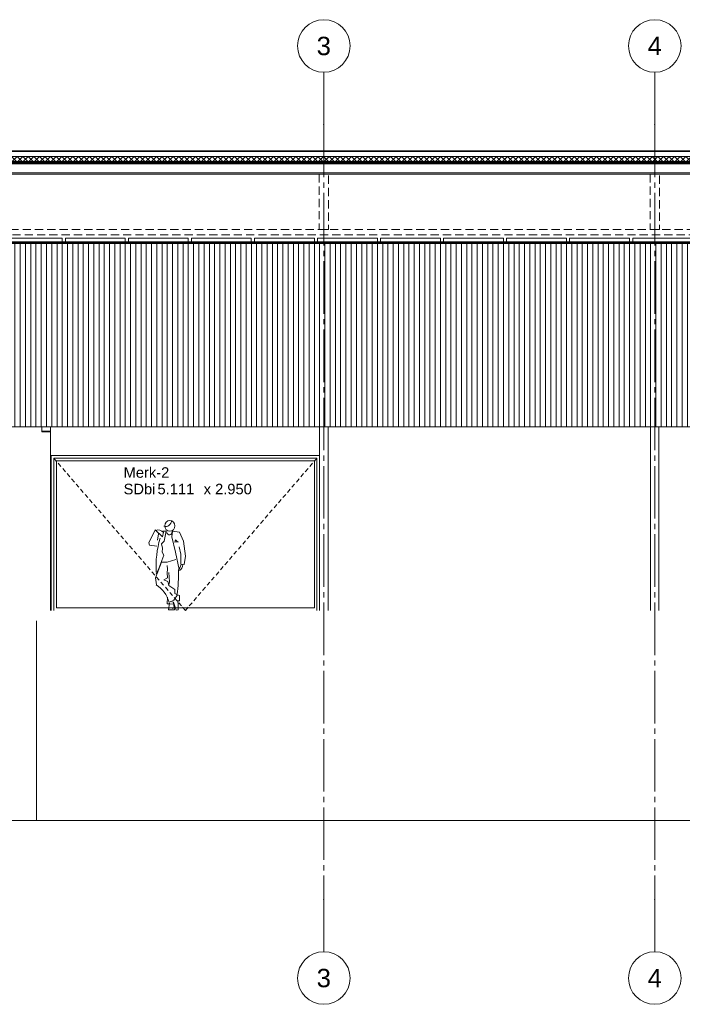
# Model space of a CAD drawing. Header units: millimetres. Extents: x -9479 to 359764, y -50700 to 13856.
# Tile 6 of 37: x 118998 to 131612, y -50700 to -31950. Entities that reach past the tile are written whole.
import ezdxf
from ezdxf.enums import TextEntityAlignment as Align

# ---------------------------------------------------------------- set-up
doc = ezdxf.new("R2010")
doc.units = ezdxf.units.MM
doc.header["$MEASUREMENT"] = 0
doc.linetypes.add('Streep-streepje', pattern=[1300, 1000, -100, 100, -100])
doc.linetypes.add('Streeplijn fijn', pattern=[234.119993, 155.999994, -78.119999])
for name, color, linetype in [('21 Buitenwanden', 7, 'Continuous'), ('23 Vloeren', 7, 'Continuous'), ('23 Vloeren Doorsnede-arcering', 7, 'Continuous'), ('23 Vloeren Laagscheidingslijnen', 7, 'Continuous'), ('28 Draagconstructies', 7, 'Continuous'), ('28 Draagconstructies 2D arcering', 7, 'Continuous'), ('2D tek aankleding', 7, 'Continuous'), ('90_0 Terrein', 7, 'Continuous'), ('Info -  SO_VO 2D arcering', 7, 'Continuous'), ('Maatvoering 1_ 50_100', 7, 'Continuous'), ('New_21 Buitenwanden', 7, 'Continuous'), ('New_22 NC Binnenwanden Deuren', 7, 'Continuous'), ('New_23 Vloeren', 7, 'Continuous'), ('New_23 Vloeren Doorsnede-arcering', 7, 'Continuous'), ('New_23 Vloeren Laagscheidingslijnen', 7, 'Continuous'), ('New_63 Verlichting', 7, 'Continuous'), ('Stramien', 7, 'Continuous')]:
    doc.layers.add(name, color=color, linetype=linetype)
doc.styles.add('GENERATED_STYLE_7', font='Arial.ttf')
pattern_1 = [(45, (112107.93, -43200), (-53.03301, 53.03301), []), (135, (112107.93, -43200), (53.03301, 53.03301), [])]

# ---------------------------------------------------------------- blocks, each defined once
blk = doc.blocks.new('Section Element_8_1', base_point=(112108, -43200))
at = {"layer": '21 Buitenwanden', "color": 2, "linetype": 'Continuous', "lineweight": 0}
for p, q in [((119587, -39700), (112282, -39700)), ((143767, -39700), (124707, -39700))]:
    blk.add_line(p, q, dxfattribs=at)
blk = doc.blocks.new('Section Element_11_1', base_point=(112108, -43200))
at = {"layer": '21 Buitenwanden', "color": 2, "linetype": 'Continuous', "lineweight": 0}
for p, q in [((119417, -39800), (119417, -39700)), ((119587, -39800), (119417, -39800)), ((119587, -43200), (119587, -40250))]:
    blk.add_line(p, q, dxfattribs=at)
blk = doc.blocks.new('Section Element_15_1', base_point=(112108, -43200))
at = {"layer": '28 Draagconstructies', "color": 1, "linetype": 'Continuous', "lineweight": 0}
for p, q in [((124867, -43200), (124867, -39700)), ((124707, -43200), (124707, -40250))]:
    blk.add_line(p, q, dxfattribs=at)
blk = doc.blocks.new('Section Element_16_1', base_point=(112108, -43200))
at = {"layer": '28 Draagconstructies', "color": 1, "linetype": 'Continuous', "lineweight": 0}
for p, q in [((131007, -43200), (131007, -39700)), ((131167, -43200), (131167, -39700))]:
    blk.add_line(p, q, dxfattribs=at)
blk = doc.blocks.new('Section Element_22_1', base_point=(112108, -43200))
at = {"layer": '23 Vloeren Doorsnede-arcering', "linetype": 'Continuous', "lineweight": 0, "true_color": 0x000000}
h = blk.add_hatch(dxfattribs=at)
h.set_pattern_fill('Isolatie_ruit_0001', color=18, style=0, pattern_type=2)
h.set_pattern_definition(pattern_1)
h.paths.add_polyline_path([(111992, -34675), (156482, -34675), (156482, -34655), (111992, -34655)])
h = blk.add_hatch(dxfattribs=at)
h.set_pattern_fill('Naaldhout__01__0001', color=18, style=0, pattern_type=2)
h.set_pattern_definition([(45, (112107.93, -43200), (-63.63961, 63.63961), [])])
h.paths.add_polyline_path([(111992, -34694), (156482, -34694), (156482, -34675), (111992, -34675)])
at = {"layer": '23 Vloeren', "color": 9, "linetype": 'Continuous', "lineweight": 0}
blk.add_line((156209, -34894), (112265, -34894), dxfattribs=at)
at = {"layer": '23 Vloeren Laagscheidingslijnen', "color": 1, "linetype": 'Continuous', "lineweight": 0}
for p, q in [((156482, -34650), (111992, -34650)), ((156482, -34655), (111992, -34655)), ((156482, -34675), (111992, -34675)), ((156482, -34694), (111992, -34694))]:
    blk.add_line(p, q, dxfattribs=at)
blk = doc.blocks.new('Section Element_32_1', base_point=(112108, -43200))
at = {"layer": '90_0 Terrein', "color": 1, "linetype": 'Continuous', "lineweight": 0}
for p, q in [((119317, -47200), (119317, -43400)), ((111967, -47200), (119317, -47200)), ((119317, -47200), (149157, -47200))]:
    blk.add_line(p, q, dxfattribs=at)
blk = doc.blocks.new('Section Element_35_1', base_point=(112108, -43200))
at = {"layer": '23 Vloeren', "color": 2, "linetype": 'Continuous', "lineweight": 0}
for p, q in [((156209, -36181), (112265, -36181)), ((156209, -36200), (112265, -36200))]:
    blk.add_line(p, q, dxfattribs=at)
blk = doc.blocks.new('Section Element_38_1', base_point=(112108, -43200))
at = {"layer": '28 Draagconstructies', "color": 1, "linetype": 'Continuous', "lineweight": 0}
for p, q in [((119587, -39700), (124707, -39700)), ((119587, -39700), (119587, -40250)), ((124707, -39700), (124707, -40250)), ((119587, -40250), (124707, -40250))]:
    blk.add_line(p, q, dxfattribs=at)
blk = doc.blocks.new('Section Element_43_1', base_point=(112108, -43200))
at = {"layer": 'New_22 NC Binnenwanden Deuren', "color": 2, "linetype": 'Continuous', "lineweight": 0}
for p, q in [((119596, -40250), (119596, -40300)), ((119596, -40300), (119596, -43200)), ((119646, -43200), (119646, -40300)), ((119646, -40300), (124657, -40300)), ((124657, -40300), (124657, -43200)), ((124607, -40350), (119696, -40350)), ((119696, -40350), (119696, -43150)), ((124607, -43150), (124607, -40350)), ((119696, -43150), (124607, -43150))]:
    blk.add_line(p, q, dxfattribs=at)
at = {"layer": 'New_22 NC Binnenwanden Deuren', "color": 1, "linetype": 'Continuous', "lineweight": 0}
for p, q in [((119646, -40300), (119699, -40361)), ((124657, -40300), (124605, -40361)), ((119731, -40398), (119784, -40459)), ((119816, -40497), (119869, -40557)), ((124487, -40497), (124435, -40557)), ((124572, -40398), (124520, -40459)), ((119901, -40595), (119954, -40656)), ((124402, -40595), (124350, -40656)), ((119986, -40693), (120039, -40754)), ((120071, -40792), (120124, -40852)), ((124232, -40792), (124180, -40852)), ((124317, -40693), (124265, -40754)), ((120156, -40890), (120209, -40951)), ((120241, -40989), (120294, -41049)), ((124062, -40989), (124010, -41049)), ((124147, -40890), (124095, -40951)), ((120326, -41087), (120379, -41148)), ((120411, -41185), (120464, -41246)), ((123892, -41185), (123840, -41246)), ((123977, -41087), (123925, -41148)), ((120496, -41284), (120549, -41344)), ((120581, -41382), (120634, -41443)), ((123722, -41382), (123670, -41443)), ((123807, -41284), (123755, -41344)), ((120666, -41480), (120719, -41541)), ((120751, -41579), (120804, -41639)), ((123552, -41579), (123500, -41639)), ((123637, -41480), (123585, -41541)), ((120836, -41677), (120889, -41738)), ((120921, -41776), (120974, -41836)), ((123382, -41776), (123330, -41836)), ((123467, -41677), (123415, -41738)), ((121006, -41874), (121059, -41935)), ((121091, -41972), (121144, -42033)), ((123212, -41972), (123160, -42033)), ((123297, -41874), (123245, -41935)), ((121176, -42071), (121229, -42131)), ((121261, -42169), (121314, -42230)), ((123042, -42169), (122990, -42230)), ((123127, -42071), (123075, -42131)), ((121346, -42267), (121399, -42328)), ((121431, -42366), (121484, -42426)), ((122873, -42366), (122820, -42426)), ((122958, -42267), (122905, -42328)), ((121516, -42464), (121568, -42525)), ((122788, -42464), (122735, -42525)), ((121601, -42563), (121653, -42623)), ((121686, -42661), (121738, -42721)), ((122618, -42661), (122565, -42721)), ((122703, -42563), (122650, -42623)), ((121771, -42759), (121823, -42820)), ((121856, -42858), (121908, -42918)), ((122448, -42858), (122395, -42918)), ((122533, -42759), (122480, -42820)), ((121941, -42956), (121993, -43017)), ((122026, -43054), (122078, -43115)), ((122278, -43054), (122225, -43115)), ((122363, -42956), (122310, -43017)), ((122100, -43139), (122152, -43200)), ((122204, -43139), (122152, -43200))]:
    blk.add_line(p, q, dxfattribs=at)
blk = doc.blocks.new('Section Element_50_1', base_point=(112108, -43200))
at = {"layer": '28 Draagconstructies', "color": 1, "linetype": 'Continuous', "lineweight": 0}
blk.add_line((111992, -34450), (156482, -34450), dxfattribs=at)
blk = doc.blocks.new('Section Element_53_1', base_point=(112108, -43200))
at = {"layer": 'New_21 Buitenwanden', "color": 2, "linetype": 'Continuous', "lineweight": 0}
blk.add_line((156472, -34460), (112002, -34460), dxfattribs=at)
blk = doc.blocks.new('Section Element_62_1', base_point=(112108, -43200))
at = {"layer": 'New_23 Vloeren', "color": 1, "linetype": 'Continuous', "lineweight": 0}
for p, q in [((119417, -39784), (119587, -39784)), ((119587, -39786), (119417, -39786))]:
    blk.add_line(p, q, dxfattribs=at)
blk = doc.blocks.new('*X71', base_point=(112108, -43200))
at = {"layer": 'New_23 Vloeren Doorsnede-arcering', "linetype": 'Continuous', "lineweight": 0, "true_color": 0x000000}
for points in [[(119008, -34555), (119158, -34555), (119158, -34553), (119008, -34553)], [(119308, -34555), (119458, -34555), (119458, -34553), (119308, -34553)], [(119608, -34555), (119758, -34555), (119758, -34553), (119608, -34553)], [(119908, -34555), (120058, -34555), (120058, -34553), (119908, -34553)], [(120208, -34555), (120358, -34555), (120358, -34553), (120208, -34553)], [(120508, -34555), (120658, -34555), (120658, -34553), (120508, -34553)], [(120808, -34555), (120958, -34555), (120958, -34553), (120808, -34553)], [(121108, -34555), (121258, -34555), (121258, -34553), (121108, -34553)], [(121408, -34555), (121558, -34555), (121558, -34553), (121408, -34553)], [(121708, -34555), (121858, -34555), (121858, -34553), (121708, -34553)], [(122008, -34555), (122158, -34555), (122158, -34553), (122008, -34553)], [(122308, -34555), (122458, -34555), (122458, -34553), (122308, -34553)], [(122608, -34555), (122758, -34555), (122758, -34553), (122608, -34553)], [(122908, -34555), (123058, -34555), (123058, -34553), (122908, -34553)], [(123208, -34555), (123358, -34555), (123358, -34553), (123208, -34553)], [(123508, -34555), (123658, -34555), (123658, -34553), (123508, -34553)], [(123808, -34555), (123958, -34555), (123958, -34553), (123808, -34553)], [(124108, -34555), (124258, -34555), (124258, -34553), (124108, -34553)], [(124408, -34555), (124558, -34555), (124558, -34553), (124408, -34553)], [(124708, -34555), (124858, -34555), (124858, -34553), (124708, -34553)], [(125008, -34555), (125158, -34555), (125158, -34553), (125008, -34553)], [(125308, -34555), (125458, -34555), (125458, -34553), (125308, -34553)], [(125608, -34555), (125758, -34555), (125758, -34553), (125608, -34553)], [(125908, -34555), (126058, -34555), (126058, -34553), (125908, -34553)], [(126208, -34555), (126358, -34555), (126358, -34553), (126208, -34553)], [(126508, -34555), (126658, -34555), (126658, -34553), (126508, -34553)], [(126808, -34555), (126958, -34555), (126958, -34553), (126808, -34553)], [(127108, -34555), (127258, -34555), (127258, -34553), (127108, -34553)], [(127408, -34555), (127558, -34555), (127558, -34553), (127408, -34553)], [(127708, -34555), (127858, -34555), (127858, -34553), (127708, -34553)], [(128008, -34555), (128158, -34555), (128158, -34553), (128008, -34553)], [(128308, -34555), (128458, -34555), (128458, -34553), (128308, -34553)], [(128608, -34555), (128758, -34555), (128758, -34553), (128608, -34553)], [(128908, -34555), (129058, -34555), (129058, -34553), (128908, -34553)], [(129208, -34555), (129358, -34555), (129358, -34553), (129208, -34553)], [(129508, -34555), (129658, -34555), (129658, -34553), (129508, -34553)], [(129808, -34555), (129958, -34555), (129958, -34553), (129808, -34553)], [(130108, -34555), (130258, -34555), (130258, -34553), (130108, -34553)], [(130408, -34555), (130558, -34555), (130558, -34553), (130408, -34553)], [(130708, -34555), (130858, -34555), (130858, -34553), (130708, -34553)], [(131008, -34555), (131158, -34555), (131158, -34553), (131008, -34553)], [(131308, -34555), (131458, -34555), (131458, -34553), (131308, -34553)], [(131608, -34555), (131758, -34555), (131758, -34553), (131608, -34553)]]:
    blk.add_hatch(color=18, dxfattribs=at).paths.add_polyline_path(points)
blk = doc.blocks.new('Section Element_63_1', base_point=(112108, -43200))
at = {"layer": 'New_23 Vloeren Doorsnede-arcering', "linetype": 'Continuous', "lineweight": 0, "true_color": 0x000000}
h = blk.add_hatch(dxfattribs=at)
h.set_pattern_fill('Isolatie_ruit_0001', color=18, style=0, pattern_type=2)
h.set_pattern_definition(pattern_1)
h.paths.add_polyline_path([(111992, -34650), (156482, -34650), (156482, -34555), (156472, -34555), (112002, -34555), (111992, -34555)])
at = {"layer": 'New_23 Vloeren', "color": 1, "linetype": 'Continuous', "lineweight": 0}
blk.add_line((156472, -34553), (112002, -34553), dxfattribs=at)
at = {"layer": 'New_23 Vloeren Laagscheidingslijnen', "color": 1, "linetype": 'Continuous', "lineweight": 0, "flags": 128}
blk.add_lwpolyline([(156482, -34555), (156472, -34555), (112002, -34555), (111992, -34555)], dxfattribs=at)
at = {"layer": 'New_23 Vloeren', "lineweight": 0}
blk.add_blockref('*X71', (112108, -43200), dxfattribs=at)
blk = doc.blocks.new('Standard grid marker[3]_1', base_point=(124787, -32950))
at = {"layer": 'Stramien', "color": 9, "linetype": 'Streep-streepje', "lineweight": 0}
for p, q in [((124787, -33950), (124787, -32950)), ((124787, -33950), (124787, -48700)), ((124787, -48700), (124787, -49700))]:
    blk.add_line(p, q, dxfattribs=at)
at = {"layer": 'Stramien', "color": 2, "linetype": 'Continuous', "lineweight": 0, "flags": 128}
for points in [[(124787, -32950, 1), (124787, -31950, 1)], [(124787, -50700, 1), (124787, -49700, 1)]]:
    blk.add_lwpolyline(points, format="xyb", close=True, dxfattribs=at)
at = {"layer": 'Stramien', "color": 9, "linetype": 'Streep-streepje', "lineweight": 0}
for p in [(124787, -33950), (124787, -33950), (124787, -48700), (124787, -48700)]:
    blk.add_point(p, dxfattribs=at)
at = {"layer": 'Stramien', "color": 2, "lineweight": 0, "style": 'GENERATED_STYLE_7'}
for tag, p in [('AC_MarkerText_1_0', (124787, -32275)), ('AC_MarkerText_1_1', (124787, -50025))]:
    blk.add_attdef(tag, text='', height=350, rotation=360, dxfattribs=at).set_placement(p, align=Align.TOP_CENTER)
blk = doc.blocks.new('Standard grid marker[4]_1', base_point=(131087, -32950))
at = {"layer": 'Stramien', "color": 9, "linetype": 'Streep-streepje', "lineweight": 0}
for p, q in [((131087, -33950), (131087, -32950)), ((131087, -33950), (131087, -48700)), ((131087, -48700), (131087, -49700))]:
    blk.add_line(p, q, dxfattribs=at)
at = {"layer": 'Stramien', "color": 2, "linetype": 'Continuous', "lineweight": 0, "flags": 128}
for points in [[(131087, -32950, 1), (131087, -31950, 1)], [(131087, -50700, 1), (131087, -49700, 1)]]:
    blk.add_lwpolyline(points, format="xyb", close=True, dxfattribs=at)
at = {"layer": 'Stramien', "color": 9, "linetype": 'Streep-streepje', "lineweight": 0}
for p in [(131087, -33950), (131087, -33950), (131087, -48700), (131087, -48700)]:
    blk.add_point(p, dxfattribs=at)
at = {"layer": 'Stramien', "color": 2, "lineweight": 0, "style": 'GENERATED_STYLE_7'}
for tag, p in [('AC_MarkerText_1_0', (131087, -32275)), ('AC_MarkerText_1_1', (131087, -50025))]:
    blk.add_attdef(tag, text='', height=350, rotation=360, dxfattribs=at).set_placement(p, align=Align.TOP_CENTER)
blk = doc.blocks.new('2D Man relaxed leunend 27 KM[10]_1', base_point=(122013, -43186))
at = {"layer": '2D tek aankleding', "color": 1, "linetype": 'Continuous', "lineweight": 0}
for p, q in [((121576, -41665), (121453, -41910)), ((121716, -41797), (121576, -41665)), ((121637, -41740), (121619, -41863)), ((121733, -41712), (121716, -41797)), ((121777, -41693), (121724, -41693)), ((121786, -41693), (121751, -41882)), ((121908, -41693), (121891, -41797)), ((121891, -41797), (121961, -42090)), ((121908, -41693), (122039, -41712)), ((122039, -41712), (122118, -41882)), ((121453, -41910), (121471, -41957)), ((121471, -41957), (121611, -41976)), ((121751, -41882), (121698, -41929)), ((121698, -41929), (121716, -42014)), ((122022, -41891), (121943, -41901)), ((121961, -41853), (121952, -41901)), ((122004, -41891), (121961, -41853)), ((122066, -42127), (122031, -41986)), ((122118, -41882), (122153, -42165)), ((121742, -42146), (121646, -42401)), ((121716, -42014), (121707, -42090)), ((121707, -42090), (121742, -42146)), ((121961, -42090), (122031, -42420)), ((122066, -42316), (122066, -42127)), ((122153, -42165), (122127, -42326)), ((121584, -42581), (121698, -42279)), ((121698, -42279), (121803, -42279)), ((121803, -42279), (121969, -42231)), ((121803, -42345), (121812, -42411)), ((122031, -42420), (122074, -42326)), ((122127, -42326), (122066, -42316)), ((121646, -42401), (121593, -42505)), ((121812, -42411), (121803, -42486)), ((121803, -42486), (121812, -42581)), ((121838, -42477), (121847, -42656)), ((121602, -42713), (121584, -42581)), ((121812, -42581), (121742, -42619)), ((121742, -42619), (121821, -42647)), ((121821, -42647), (121838, -42723)), ((121847, -42656), (121838, -42713)), ((121838, -42723), (121891, -42760)), ((121891, -42760), (121952, -42798)), ((122004, -42902), (121934, -43006)), ((121952, -42798), (121952, -42874)), ((121952, -42874), (122004, -42902)), ((122004, -42902), (122039, -42912)), ((122039, -42912), (122039, -43015)), ((121812, -42949), (121803, -43072)), ((121803, -43072), (121838, -43072)), ((121847, -43063), (121829, -43186)), ((121926, -43082), (121829, -43072)), ((121934, -43006), (121847, -43044)), ((121926, -43044), (121891, -43034)), ((121978, -43195), (121926, -43044)), ((121943, -43186), (121926, -43053)), ((122039, -43015), (122004, -43015)), ((122004, -43015), (122013, -43063)), ((122013, -43063), (122013, -43186)), ((121829, -43186), (121943, -43186)), ((122013, -43186), (121978, -43195))]:
    blk.add_line(p, q, dxfattribs=at)
for centre, major_axis, start_param, end_param in [((121777, -41476), (0, 123), 2.80998, 4.625123), ((121637, -41797), (0, 132), 5.358161, 6.702064), ((121847, -41702), (0, 56.7), 1.832596, 4.712389), ((123326, -42373), (0, 1871), 1.27409, 1.623156), ((121996, -42335), (0, 113), 3.560472, 4.782202), ((120044, -42534), (0, 2135), 4.537856, 4.764749), ((121374, -43176), (0, 520), 4.956735, 5.811946), ((121882, -43186), (0, 37.8), 5.096361, 7.068583)]:
    blk.add_ellipse(centre, major_axis=major_axis, ratio=0.92617, start_param=start_param, end_param=end_param, dxfattribs=at)
blk.add_ellipse((121856, -41589), major_axis=(0, 104), ratio=0.92617, dxfattribs=at)
blk = doc.blocks.new('Label_1_1', base_point=(120951, -40403))
at = {"layer": 'Maatvoering 1_ 50_100', "color": 2, "lineweight": 0, "char_height": 200, "attachment_point": 1, "style": 'GENERATED_STYLE_7'}
for s, insert in [('\\A1;{\\pql;\\pt0,3000;\\fArial|b0|i0|c0|p0;\\W1.000000;Merk-2\\fArial|b0|i0|c0|p0;\\W1.000000;\\A1{\\H.66x;\\S^  ;}\\fArial|b0|i0|c0|p0;\\W1.000000;\\fArial|b0|i0|c0|p0;\\W1.000000;\\A1{\\H.66x;\\S^  ;}\\fArial|b0|i0|c0|p0;\\W1.000000;\\fArial|b0|i0|c0|p0;\\W1.000000;\\fArial|b0|i0|c0|p0;\\W1.000000;\\fArial|b0|i0|c0|p0;\\W1.000000;\\fArial|b0|i0|c0|p0;\\W1.000000;\\fArial|b0|i0|c0|p0;\\W1.000000;\\fArial|b0|i0|c0|p0;\\W1.000000;\\A1{\\H.66x;\\S^  ;}\\fArial|b0|i0|c0|p0;\\W1.000000;\\fArial|b0|i0|c0|p0;\\W1.000000;\\A1{\\H.66x;\\S^  ;}\\fArial|b0|i0|c0|p0;\\W1.000000;\\fArial|b0|i0|c0|p0;\\W1.000000;\\fArial|b0|i0|c0|p0;\\W1.000000;\\fArial|b0|i0|c0|p0;\\W1.000000;\\fArial|b0|i0|c0|p0;\\W1.000000;\\fArial|b0|i0|c0|p0;\\W1.000000;\\fArial|b0|i0|c0|p0;\\W1.000000;\\A1{\\H.66x;\\S^  ;}\\fArial|b0|i0|c0|p0;\\W1.000000;\\fArial|b0|i0|c0|p0;\\W1.000000;\\A1{\\H.66x;\\S^  ;}\\fArial|b0|i0|c0|p0;\\W1.000000;\\fArial|b0|i0|c0|p0;\\W1.000000;\\fArial|b0|i0|c0|p0;\\W1.000000;\\fArial|b0|i0|c0|p0;\\W1.000000;\\fArial|b0|i0|c0|p0;\\W1.000000;\\fArial|b0|i0|c0|p0;\\W1.000000;\\fArial|b0|i0|c0|p0;\\W1.000000;\\A1{\\H.66x;\\S^  ;}\\fArial|b0|i0|c0|p0;\\W1.000000;\\fArial|b0|i0|c0|p0;\\W1.000000;\\A1{\\H.66x;\\S^  ;}\\fArial|b0|i0|c0|p0;\\W1.000000;\\fArial|b0|i0|c0|p0;\\W1.000000;\\fArial|b0|i0|c0|p0;\\W1.000000;\\fArial|b0|i0|c0|p0;\\W1.000000;\\fArial|b0|i0|c0|p0;\\W1.000000;\\fArial|b0|i0|c0|p0;\\W1.000000;\\fArial|b0|i0|c0|p0;\\W1.000000;\\A1{\\H.66x;\\S^  ;}\\fArial|b0|i0|c0|p0;\\W1.000000;\\fArial|b0|i0|c0|p0;\\W1.000000;\\A1{\\H.66x;\\S^  ;}\\fArial|b0|i0|c0|p0;\\W1.000000;\\fArial|b0|i0|c0|p0;\\W1.000000;\\fArial|b0|i0|c0|p0;\\W1.000000;\\fArial|b0|i0|c0|p0;\\W1.000000;\\fArial|b0|i0|c0|p0;\\W1.000000;\\fArial|b0|i0|c0|p0;\\W1.000000;\\fArial|b0|i0|c0|p0;\\W1.000000;\\A1{\\H.66x;\\S^  ;}\\fArial|b0|i0|c0|p0;\\W1.000000;}', (120976, -40473)), ('\\A1;{\\pql;\\pt0,3000;\\fArial|b0|i0|c0|p0;\\W1.000000;5.111\\fArial|b0|i0|c0|p0;\\W1.000000;\\A1{\\H.66x;\\S^  ;}\\fArial|b0|i0|c0|p0;\\W1.000000;\\fArial|b0|i0|c0|p0;\\W1.000000;\\A1{\\H.66x;\\S^  ;}\\fArial|b0|i0|c0|p0;\\W1.000000; x \\fArial|b0|i0|c0|p0;\\W1.000000;\\fArial|b0|i0|c0|p0;\\W1.000000;\\fArial|b0|i0|c0|p0;\\W1.000000;\\fArial|b0|i0|c0|p0;\\W1.000000;\\fArial|b0|i0|c0|p0;\\W1.000000;2.950\\fArial|b0|i0|c0|p0;\\W1.000000;\\A1{\\H.66x;\\S^  ;}\\fArial|b0|i0|c0|p0;\\W1.000000;\\fArial|b0|i0|c0|p0;\\W1.000000;\\A1{\\H.66x;\\S^  ;}\\fArial|b0|i0|c0|p0;\\W1.000000;\\fArial|b0|i0|c0|p0;\\W1.000000;\\fArial|b0|i0|c0|p0;\\W1.000000;\\fArial|b0|i0|c0|p0;\\W1.000000;\\fArial|b0|i0|c0|p0;\\W1.000000;\\fArial|b0|i0|c0|p0;\\W1.000000;\\fArial|b0|i0|c0|p0;\\W1.000000;\\A1{\\H.66x;\\S^  ;}\\fArial|b0|i0|c0|p0;\\W1.000000;\\fArial|b0|i0|c0|p0;\\W1.000000;\\A1{\\H.66x;\\S^  ;}\\fArial|b0|i0|c0|p0;\\W1.000000;\\fArial|b0|i0|c0|p0;\\W1.000000;\\fArial|b0|i0|c0|p0;\\W1.000000;\\fArial|b0|i0|c0|p0;\\W1.000000;\\fArial|b0|i0|c0|p0;\\W1.000000;\\fArial|b0|i0|c0|p0;\\W1.000000;\\fArial|b0|i0|c0|p0;\\W1.000000;\\A1{\\H.66x;\\S^  ;}\\fArial|b0|i0|c0|p0;\\W1.000000;\\fArial|b0|i0|c0|p0;\\W1.000000;\\A1{\\H.66x;\\S^  ;}\\fArial|b0|i0|c0|p0;\\W1.000000;\\fArial|b0|i0|c0|p0;\\W1.000000;\\fArial|b0|i0|c0|p0;\\W1.000000;\\fArial|b0|i0|c0|p0;\\W1.000000;\\fArial|b0|i0|c0|p0;\\W1.000000;\\fArial|b0|i0|c0|p0;\\W1.000000;\\fArial|b0|i0|c0|p0;\\W1.000000;\\A1{\\H.66x;\\S^  ;}\\fArial|b0|i0|c0|p0;\\W1.000000;\\fArial|b0|i0|c0|p0;\\W1.000000;\\A1{\\H.66x;\\S^  ;}\\fArial|b0|i0|c0|p0;\\W1.000000;\\fArial|b0|i0|c0|p0;\\W1.000000;\\fArial|b0|i0|c0|p0;\\W1.000000;\\fArial|b0|i0|c0|p0;\\W1.000000;\\fArial|b0|i0|c0|p0;\\W1.000000;\\fArial|b0|i0|c0|p0;\\W1.000000;\\fArial|b0|i0|c0|p0;\\W1.000000;\\A1{\\H.66x;\\S^  ;}\\fArial|b0|i0|c0|p0;\\W1.000000;}', (121621, -40788))]:
    blk.add_mtext(s, dxfattribs=dict(at, insert=insert))
at = {"layer": 'Maatvoering 1_ 50_100', "color": 2, "lineweight": 0, "style": 'GENERATED_STYLE_7'}
blk.add_attdef('sDescriptionWallholeDimension', text='', height=200, dxfattribs=at).set_placement((120976, -40788), align=Align.TOP_LEFT)
blk = doc.blocks.new('Section Element_68_1', base_point=(112108, -43200))
at = {"layer": 'New_63 Verlichting', "color": 1, "linetype": 'Continuous', "lineweight": 0}
for p, q in [((118657, -36180), (119817, -36180)), ((118657, -36181), (118657, -36180)), ((118667, -36110), (119807, -36110)), ((118667, -36180), (118667, -36110)), ((119807, -36180), (119807, -36110)), ((119817, -36181), (119817, -36180)), ((118637, -36210), (118637, -36200)), ((118637, -36210), (119837, -36210))]:
    blk.add_line(p, q, dxfattribs=at)
blk = doc.blocks.new('Section Element_69_1', base_point=(112108, -43200))
at = {"layer": 'New_63 Verlichting', "color": 1, "linetype": 'Continuous', "lineweight": 0}
for p, q in [((119857, -36180), (121017, -36180)), ((119857, -36181), (119857, -36180)), ((119867, -36110), (121007, -36110)), ((119867, -36180), (119867, -36110)), ((121007, -36180), (121007, -36110)), ((121017, -36181), (121017, -36180)), ((119837, -36210), (119837, -36200)), ((119837, -36210), (121037, -36210))]:
    blk.add_line(p, q, dxfattribs=at)
blk = doc.blocks.new('Section Element_70_1', base_point=(112108, -43200))
at = {"layer": 'New_63 Verlichting', "color": 1, "linetype": 'Continuous', "lineweight": 0}
for p, q in [((121057, -36180), (122217, -36180)), ((121057, -36181), (121057, -36180)), ((121067, -36110), (122207, -36110)), ((121067, -36180), (121067, -36110)), ((122207, -36180), (122207, -36110)), ((122217, -36181), (122217, -36180)), ((121037, -36210), (121037, -36200)), ((121037, -36210), (122237, -36210))]:
    blk.add_line(p, q, dxfattribs=at)
blk = doc.blocks.new('Section Element_71_1', base_point=(112108, -43200))
at = {"layer": 'New_63 Verlichting', "color": 1, "linetype": 'Continuous', "lineweight": 0}
for p, q in [((122257, -36180), (123417, -36180)), ((122257, -36181), (122257, -36180)), ((122267, -36110), (123407, -36110)), ((122267, -36180), (122267, -36110)), ((123407, -36180), (123407, -36110)), ((123417, -36181), (123417, -36180)), ((122237, -36210), (122237, -36200)), ((122237, -36210), (123437, -36210))]:
    blk.add_line(p, q, dxfattribs=at)
blk = doc.blocks.new('Section Element_72_1', base_point=(112108, -43200))
at = {"layer": 'New_63 Verlichting', "color": 1, "linetype": 'Continuous', "lineweight": 0}
for p, q in [((123457, -36180), (124617, -36180)), ((123457, -36181), (123457, -36180)), ((123467, -36110), (124607, -36110)), ((123467, -36180), (123467, -36110)), ((124607, -36180), (124607, -36110)), ((124617, -36181), (124617, -36180)), ((123437, -36210), (123437, -36200)), ((123437, -36210), (124637, -36210))]:
    blk.add_line(p, q, dxfattribs=at)
blk = doc.blocks.new('Section Element_73_1', base_point=(112108, -43200))
at = {"layer": 'New_63 Verlichting', "color": 1, "linetype": 'Continuous', "lineweight": 0}
for p, q in [((124657, -36180), (125817, -36180)), ((124657, -36181), (124657, -36180)), ((124667, -36110), (125807, -36110)), ((124667, -36180), (124667, -36110)), ((125807, -36180), (125807, -36110)), ((125817, -36181), (125817, -36180)), ((124637, -36210), (124637, -36200)), ((124637, -36210), (125837, -36210))]:
    blk.add_line(p, q, dxfattribs=at)
blk = doc.blocks.new('Section Element_74_1', base_point=(112108, -43200))
at = {"layer": 'New_63 Verlichting', "color": 1, "linetype": 'Continuous', "lineweight": 0}
for p, q in [((125857, -36180), (127017, -36180)), ((125857, -36181), (125857, -36180)), ((125867, -36110), (127007, -36110)), ((125867, -36180), (125867, -36110)), ((127007, -36180), (127007, -36110)), ((127017, -36181), (127017, -36180)), ((125837, -36210), (125837, -36200)), ((125837, -36210), (127037, -36210))]:
    blk.add_line(p, q, dxfattribs=at)
blk = doc.blocks.new('Section Element_75_1', base_point=(112108, -43200))
at = {"layer": 'New_63 Verlichting', "color": 1, "linetype": 'Continuous', "lineweight": 0}
for p, q in [((127057, -36180), (128217, -36180)), ((127057, -36181), (127057, -36180)), ((127067, -36110), (128207, -36110)), ((127067, -36180), (127067, -36110)), ((128207, -36180), (128207, -36110)), ((128217, -36181), (128217, -36180)), ((127037, -36210), (127037, -36200)), ((127037, -36210), (128237, -36210))]:
    blk.add_line(p, q, dxfattribs=at)
blk = doc.blocks.new('Section Element_76_1', base_point=(112108, -43200))
at = {"layer": 'New_63 Verlichting', "color": 1, "linetype": 'Continuous', "lineweight": 0}
for p, q in [((128257, -36180), (129417, -36180)), ((128257, -36181), (128257, -36180)), ((128267, -36110), (129407, -36110)), ((128267, -36180), (128267, -36110)), ((129407, -36180), (129407, -36110)), ((129417, -36181), (129417, -36180)), ((128237, -36210), (128237, -36200)), ((128237, -36210), (129437, -36210))]:
    blk.add_line(p, q, dxfattribs=at)
blk = doc.blocks.new('Section Element_77_1', base_point=(112108, -43200))
at = {"layer": 'New_63 Verlichting', "color": 1, "linetype": 'Continuous', "lineweight": 0}
for p, q in [((129457, -36180), (130617, -36180)), ((129457, -36181), (129457, -36180)), ((129467, -36110), (130607, -36110)), ((129467, -36180), (129467, -36110)), ((130607, -36180), (130607, -36110)), ((130617, -36181), (130617, -36180)), ((129437, -36210), (129437, -36200)), ((129437, -36210), (130637, -36210))]:
    blk.add_line(p, q, dxfattribs=at)
blk = doc.blocks.new('Section Element_78_1', base_point=(112108, -43200))
at = {"layer": 'New_63 Verlichting', "color": 1, "linetype": 'Continuous', "lineweight": 0}
for p, q in [((130657, -36180), (131817, -36180)), ((130657, -36181), (130657, -36180)), ((130667, -36110), (131807, -36110)), ((130667, -36180), (130667, -36110)), ((131807, -36180), (131807, -36110)), ((131817, -36181), (131817, -36180)), ((130637, -36210), (130637, -36200)), ((130637, -36210), (131837, -36210))]:
    blk.add_line(p, q, dxfattribs=at)

msp = doc.modelspace()

# ---------------------------------------------------------------- hatches: boundary and pattern name
at = {"layer": 'Info -  SO_VO 2D arcering', "linetype": 'Continuous', "lineweight": 0, "true_color": 0x778488}
h = msp.add_hatch(dxfattribs=at)
h.set_pattern_fill('Lijnen_vert_100_0001', color=8, style=0, pattern_type=2)
h.set_pattern_definition([(90, (112107.93, -43200), (-100, 0), [])])
h.paths.add_polyline_path([(112265, -36200), (156207, -36200), (156207, -39700), (112265, -39700)])

# ---------------------------------------------------------------- linework, layer by layer
at = {"layer": '28 Draagconstructies 2D arcering', "color": 7, "linetype": 'Continuous', "lineweight": 0, "flags": 128}
msp.add_lwpolyline([(112265, -34694), (156209, -34694), (156209, -34866), (112265, -34866)], close=True, dxfattribs=at)
at = {"layer": '28 Draagconstructies 2D arcering', "color": 7, "linetype": 'Streeplijn fijn', "lineweight": 0, "flags": 128}
for points in [[(124697, -34866), (124877, -34866), (124877, -35948), (124697, -35948)], [(130997, -34866), (131177, -34866), (131177, -35948), (130997, -35948)], [(112265, -35948), (156209, -35948), (156209, -36050), (112265, -36050)]]:
    msp.add_lwpolyline(points, close=True, dxfattribs=at)

# ---------------------------------------------------------------- block references
at = {"layer": '21 Buitenwanden', "lineweight": 0}
for name in ['Section Element_8_1', 'Section Element_11_1']:
    msp.add_blockref(name, (112108, -43200), dxfattribs=at)
at = {"layer": '23 Vloeren', "lineweight": 0}
for name in ['Section Element_22_1', 'Section Element_35_1']:
    msp.add_blockref(name, (112108, -43200), dxfattribs=at)
at = {"layer": '28 Draagconstructies', "lineweight": 0}
for name in ['Section Element_50_1', 'Section Element_38_1', 'Section Element_15_1', 'Section Element_16_1']:
    msp.add_blockref(name, (112108, -43200), dxfattribs=at)
at = {"layer": '2D tek aankleding', "color": 7, "linetype": 'Continuous', "lineweight": 0}
msp.add_blockref('2D Man relaxed leunend 27 KM[10]_1', (122013, -43186), dxfattribs=at)
at = {"layer": '90_0 Terrein', "lineweight": 0}
msp.add_blockref('Section Element_32_1', (112108, -43200), dxfattribs=at)
at = {"layer": 'Maatvoering 1_ 50_100', "color": 9, "linetype": 'Continuous', "lineweight": 0}
msp.add_blockref('Label_1_1', (120951, -40403), dxfattribs=at).add_auto_attribs({'sDescriptionWallholeDimension': 'SDbi'})
at = {"layer": 'New_21 Buitenwanden', "lineweight": 0}
msp.add_blockref('Section Element_53_1', (112108, -43200), dxfattribs=at)
at = {"layer": 'New_22 NC Binnenwanden Deuren', "lineweight": 0}
msp.add_blockref('Section Element_43_1', (112108, -43200), dxfattribs=at)
at = {"layer": 'New_23 Vloeren', "lineweight": 0}
for name in ['Section Element_63_1', 'Section Element_62_1']:
    msp.add_blockref(name, (112108, -43200), dxfattribs=at)
at = {"layer": 'New_63 Verlichting', "lineweight": 0}
for name in ['Section Element_68_1', 'Section Element_69_1', 'Section Element_70_1', 'Section Element_71_1', 'Section Element_72_1', 'Section Element_73_1', 'Section Element_74_1', 'Section Element_75_1', 'Section Element_76_1', 'Section Element_77_1', 'Section Element_78_1']:
    msp.add_blockref(name, (112108, -43200), dxfattribs=at)
at = {"layer": 'Stramien', "color": 1, "linetype": 'Continuous', "lineweight": 0}
ref = msp.add_blockref('Standard grid marker[3]_1', (124787, -32950), dxfattribs=at)
ref.add_attrib('AC_MarkerText_1', '3', dxfattribs={"color": 2, "lineweight": 0, "height": 350, "rotation": 360, "style": 'GENERATED_STYLE_7'}).set_placement((124787, -32275), align=Align.TOP_CENTER)
ref.add_attrib('AC_MarkerText_1_1', '3', dxfattribs={"color": 2, "lineweight": 0, "height": 350, "rotation": 360, "style": 'GENERATED_STYLE_7'}).set_placement((124787, -50025), align=Align.TOP_CENTER)
ref = msp.add_blockref('Standard grid marker[4]_1', (131087, -32950), dxfattribs=at)
ref.add_attrib('AC_MarkerText_1', '4', dxfattribs={"color": 2, "lineweight": 0, "height": 350, "rotation": 360, "style": 'GENERATED_STYLE_7'}).set_placement((131087, -32275), align=Align.TOP_CENTER)
ref.add_attrib('AC_MarkerText_1_1', '4', dxfattribs={"color": 2, "lineweight": 0, "height": 350, "rotation": 360, "style": 'GENERATED_STYLE_7'}).set_placement((131087, -50025), align=Align.TOP_CENTER)

doc.saveas('drawing.dxf')
